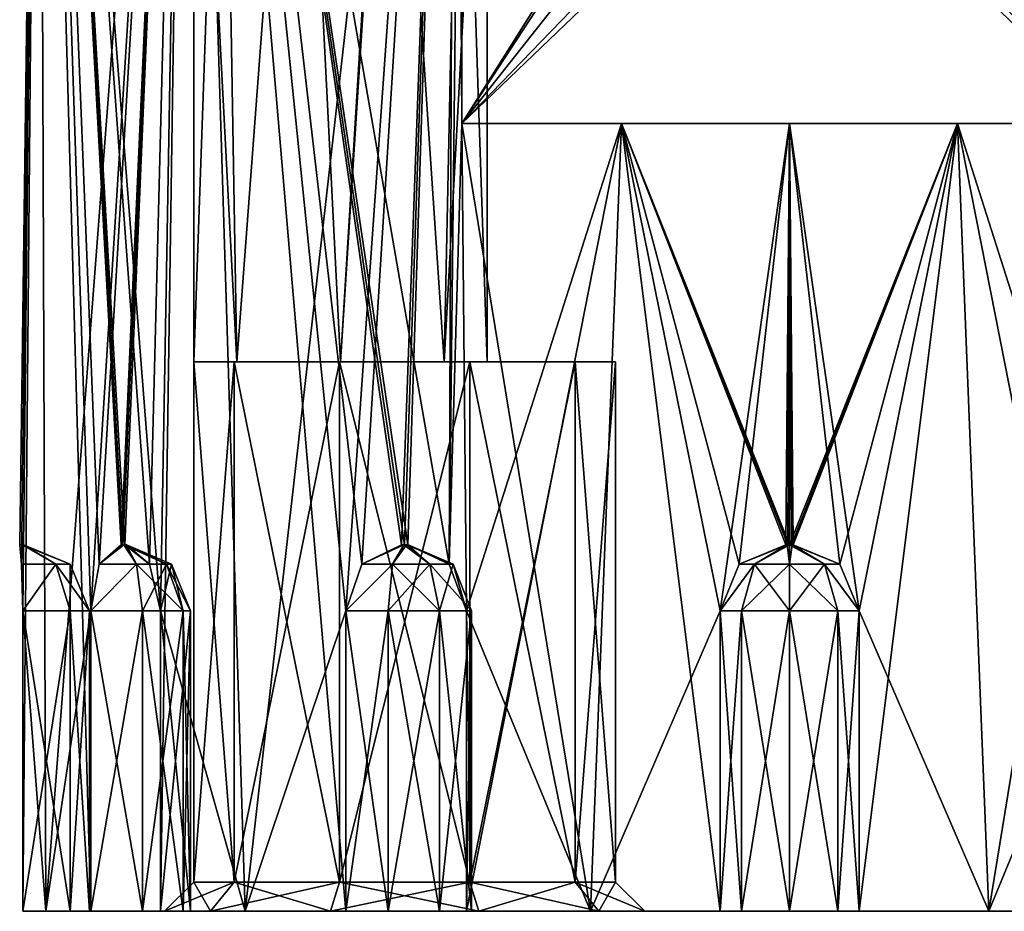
# Model space of a CAD drawing. Header units: millimetres. Extents: x -35 to 35, y -10 to 62.5.
# Tile 1 of 5: x -21 to 5.9, y -10 to 14.3. Entities that reach past the tile are written whole.
import ezdxf

# ---------------------------------------------------------------- set-up
doc = ezdxf.new("R2010")
doc.units = ezdxf.units.MM
doc.header["$LTSCALE"] = 65.185185
for name, color, linetype in [('1', 7, 'CONTINUOUS'), ('12', 7, 'CONTINUOUS'), ('13', 7, 'CONTINUOUS'), ('14', 7, 'CONTINUOUS'), ('15', 7, 'CONTINUOUS'), ('16', 7, 'CONTINUOUS'), ('17', 7, 'CONTINUOUS'), ('18', 7, 'CONTINUOUS'), ('2', 7, 'CONTINUOUS'), ('27', 7, 'CONTINUOUS'), ('28', 7, 'CONTINUOUS'), ('29', 7, 'CONTINUOUS'), ('30', 7, 'CONTINUOUS'), ('31', 7, 'CONTINUOUS'), ('32', 7, 'CONTINUOUS'), ('33', 7, 'CONTINUOUS'), ('34', 7, 'CONTINUOUS'), ('35', 7, 'CONTINUOUS'), ('36', 7, 'CONTINUOUS'), ('37', 7, 'CONTINUOUS'), ('38', 7, 'CONTINUOUS'), ('39', 7, 'CONTINUOUS'), ('6', 7, 'CONTINUOUS'), ('7', 7, 'CONTINUOUS'), ('8', 7, 'CONTINUOUS'), ('9', 7, 'CONTINUOUS')]:
    doc.layers.add(name, color=color, linetype=linetype)

msp = doc.modelspace()

# ---------------------------------------------------------------- linework, layer by layer
at = {"layer": '1', "color": 7, "linetype": 'Continuous', "true_color": 0xf5f5f5}
for points in [[(-21, 0, 0), (-21, 0, 0.1), (-20.473, 40.5, -4.673), (-21, 0, 0)], [(-21, 0, -0.1), (-21, 0, 0), (-20.473, 40.5, -4.673), (-21, 0, -0.1)], [(-20.955, -0.527, -1.372), (-21, 0, -0.1), (-20.473, 40.5, -4.673), (-20.955, -0.527, -1.372)], [(-21, 0, 0.1), (-20.955, -0.527, 1.372), (-20.473, 40.5, -4.673), (-21, 0, 0.1)], [(-20.914, -1.8, -1.898), (-20.955, -0.527, -1.372), (-20.473, 40.5, -4.673), (-20.914, -1.8, -1.898)], [(-20.955, -0.527, 1.372), (-20.914, -1.8, 1.898), (-20.473, 40.5, -4.673), (-20.955, -0.527, 1.372)], [(-20.914, -10, -1.898), (-20.914, -1.8, -1.898), (-20.473, 40.5, -4.673), (-20.914, -10, -1.898)], [(-20.473, 40.5, -4.673), (-20.914, -1.8, 1.898), (-20.473, 40.5, 4.673), (-20.473, 40.5, -4.673)], [(-20.473, 40.5, 4.673), (-20.914, -1.8, 1.898), (-20.284, -10, 5.435), (-20.473, 40.5, 4.673)], [(-20.284, -10, -5.435), (-20.914, -10, -1.898), (-20.473, 40.5, -4.673), (-20.284, -10, -5.435)], [(-19.061, -1.8, 8.813), (-20.473, 40.5, 4.673), (-19.061, -10, 8.813), (-19.061, -1.8, 8.813)], [(-19.061, -10, 8.813), (-20.473, 40.5, 4.673), (-20.284, -10, 5.435), (-19.061, -10, 8.813)], [(-17.462, -0.527, 11.666), (-20.473, 40.5, 4.673), (-18.136, 0, 10.586), (-17.462, -0.527, 11.666)], [(-18.136, 0, 10.586), (-20.473, 40.5, 4.673), (-18.187, 0, 10.5), (-18.136, 0, 10.586)], [(-16.418, 40.5, 13.093), (-20.473, 40.5, 4.673), (-17.163, -1.8, 12.101), (-16.418, 40.5, 13.093)], [(-18.187, 0, 10.5), (-20.473, 40.5, 4.673), (-18.236, 0, 10.413), (-18.187, 0, 10.5)], [(-17.163, -1.8, 12.101), (-20.473, 40.5, 4.673), (-17.462, -0.527, 11.666), (-17.163, -1.8, 12.101)], [(-18.236, 0, 10.413), (-20.473, 40.5, 4.673), (-18.834, -0.527, 9.289), (-18.236, 0, 10.413)], [(-18.834, -0.527, 9.289), (-20.473, 40.5, 4.673), (-19.061, -1.8, 8.813), (-18.834, -0.527, 9.289)], [(-16.418, 40.5, -13.093), (-20.284, -10, -5.435), (-20.473, 40.5, -4.673), (-16.418, 40.5, -13.093)], [(-19.061, -1.8, -8.813), (-20.284, -10, -5.435), (-16.418, 40.5, -13.093), (-19.061, -1.8, -8.813)], [(-18.834, -0.527, -9.289), (-19.061, -1.8, -8.813), (-16.418, 40.5, -13.093), (-18.834, -0.527, -9.289)], [(-18.236, 0, -10.413), (-18.834, -0.527, -9.289), (-16.418, 40.5, -13.093), (-18.236, 0, -10.413)], [(-18.187, 0, -10.5), (-18.236, 0, -10.413), (-16.418, 40.5, -13.093), (-18.187, 0, -10.5)], [(-18.136, 0, -10.586), (-18.187, 0, -10.5), (-16.418, 40.5, -13.093), (-18.136, 0, -10.586)], [(-17.462, -0.527, -11.666), (-18.136, 0, -10.586), (-16.418, 40.5, -13.093), (-17.462, -0.527, -11.666)], [(-17.163, -1.8, -12.101), (-17.462, -0.527, -11.666), (-16.418, 40.5, -13.093), (-17.163, -1.8, -12.101)], [(-14.849, -10, -14.849), (-17.163, -10, -12.101), (-16.418, 40.5, -13.093), (-14.849, -10, -14.849)], [(-17.163, -10, -12.101), (-17.163, -1.8, -12.101), (-16.418, 40.5, -13.093), (-17.163, -10, -12.101)], [(-14.849, -10, 14.849), (-16.418, 40.5, 13.093), (-17.163, -1.8, 12.101), (-14.849, -10, 14.849)], [(-9.112, 40.5, -18.92), (-14.849, -10, -14.849), (-16.418, 40.5, -13.093), (-9.112, 40.5, -18.92)], [(-9.112, 40.5, 18.92), (-16.418, 40.5, 13.093), (-9.289, -0.527, 18.834), (-9.112, 40.5, 18.92)], [(-11.666, -0.527, 17.462), (-16.418, 40.5, 13.093), (-12.101, -1.8, 17.163), (-11.666, -0.527, 17.462)], [(-12.101, -1.8, 17.163), (-16.418, 40.5, 13.093), (-12.101, -10, 17.163), (-12.101, -1.8, 17.163)], [(-12.101, -10, 17.163), (-16.418, 40.5, 13.093), (-14.849, -10, 14.849), (-12.101, -10, 17.163)], [(-9.289, -0.527, 18.834), (-16.418, 40.5, 13.093), (-10.413, 0, 18.236), (-9.289, -0.527, 18.834)], [(-10.413, 0, 18.236), (-16.418, 40.5, 13.093), (-10.5, 0, 18.187), (-10.413, 0, 18.236)], [(-10.5, 0, 18.187), (-16.418, 40.5, 13.093), (-10.586, 0, 18.136), (-10.5, 0, 18.187)], [(-10.586, 0, 18.136), (-16.418, 40.5, 13.093), (-11.666, -0.527, 17.462), (-10.586, 0, 18.136)], [(-12.101, -1.8, -17.163), (-14.849, -10, -14.849), (-9.112, 40.5, -18.92), (-12.101, -1.8, -17.163)], [(-11.666, -0.527, -17.462), (-12.101, -1.8, -17.163), (-9.112, 40.5, -18.92), (-11.666, -0.527, -17.462)], [(-10.586, 0, -18.136), (-11.666, -0.527, -17.462), (-9.112, 40.5, -18.92), (-10.586, 0, -18.136)], [(-10.5, 0, -18.187), (-10.586, 0, -18.136), (-9.112, 40.5, -18.92), (-10.5, 0, -18.187)], [(-10.413, 0, -18.236), (-10.5, 0, -18.187), (-9.112, 40.5, -18.92), (-10.413, 0, -18.236)], [(-9.289, -0.527, -18.834), (-10.413, 0, -18.236), (-9.112, 40.5, -18.92), (-9.289, -0.527, -18.834)], [(-8.944, 11.5, 19), (-9.112, 40.5, 18.92), (-9.289, -0.527, 18.834), (-8.944, 11.5, 19)], [(-8.944, 30.5, -19), (-9.289, -0.527, -18.834), (-9.112, 40.5, -18.92), (-8.944, 30.5, -19)], [(-8.944, 30.5, 19), (-9.112, 40.5, 18.92), (-8.944, 11.5, 19), (-8.944, 30.5, 19)], [(-8.944, 11.5, -19), (-9.289, -0.527, -18.834), (-8.944, 30.5, -19), (-8.944, 11.5, -19)], [(-8.813, -1.8, -19.061), (-9.289, -0.527, -18.834), (-8.944, 11.5, -19), (-8.813, -1.8, -19.061)], [(-8.813, -1.8, 19.061), (-8.944, 11.5, 19), (-9.289, -0.527, 18.834), (-8.813, -1.8, 19.061)], [(-4.583, 11.5, -20.494), (-8.813, -1.8, -19.061), (-8.944, 11.5, -19), (-4.583, 11.5, -20.494)], [(-5.435, -10, 20.284), (-8.944, 11.5, 19), (-8.813, -1.8, 19.061), (-5.435, -10, 20.284)], [(-4.583, 11.5, 20.494), (-8.944, 11.5, 19), (-5.435, -10, 20.284), (-4.583, 11.5, 20.494)], [(-5.435, -10, -20.284), (-8.813, -10, -19.061), (-4.583, 11.5, -20.494), (-5.435, -10, -20.284)], [(-8.813, -10, -19.061), (-8.813, -1.8, -19.061), (-4.583, 11.5, -20.494), (-8.813, -10, -19.061)], [(-1.898, -1.8, -20.914), (-5.435, -10, -20.284), (-4.583, 11.5, -20.494), (-1.898, -1.8, -20.914)], [(-1.898, -10, 20.914), (-4.583, 11.5, 20.494), (-5.435, -10, 20.284), (-1.898, -10, 20.914)], [(0, 11.5, -21), (-1.898, -1.8, -20.914), (-4.583, 11.5, -20.494), (0, 11.5, -21)], [(0, 11.5, 21), (-4.583, 11.5, 20.494), (0, 0, 21), (0, 11.5, 21)], [(-1.898, -1.8, 20.914), (-4.583, 11.5, 20.494), (-1.898, -10, 20.914), (-1.898, -1.8, 20.914)], [(-1.372, -0.527, 20.955), (-4.583, 11.5, 20.494), (-1.898, -1.8, 20.914), (-1.372, -0.527, 20.955)], [(-0.1, 0, 21), (-4.583, 11.5, 20.494), (-1.372, -0.527, 20.955), (-0.1, 0, 21)], [(-0.05, 0, 21), (-4.583, 11.5, 20.494), (-0.1, 0, 21), (-0.05, 0, 21)], [(0, 0, 21), (-4.583, 11.5, 20.494), (-0.05, 0, 21), (0, 0, 21)], [(-1.372, -0.527, -20.955), (-1.898, -1.8, -20.914), (0, 11.5, -21), (-1.372, -0.527, -20.955)], [(-0.1, 0, -21), (-1.372, -0.527, -20.955), (0, 11.5, -21), (-0.1, 0, -21)], [(-0.05, 0, -21), (-0.1, 0, -21), (0, 11.5, -21), (-0.05, 0, -21)], [(0, 0, -21), (-0.05, 0, -21), (0, 11.5, -21), (0, 0, -21)], [(-20.914, -1.8, 1.898), (-20.914, -10, 1.898), (-20.284, -10, 5.435), (-20.914, -1.8, 1.898)], [(-19.061, -10, -8.813), (-20.284, -10, -5.435), (-19.061, -1.8, -8.813), (-19.061, -10, -8.813)], [(-17.163, -10, 12.101), (-14.849, -10, 14.849), (-17.163, -1.8, 12.101), (-17.163, -10, 12.101)], [(-12.101, -10, -17.163), (-14.849, -10, -14.849), (-12.101, -1.8, -17.163), (-12.101, -10, -17.163)], [(-8.813, -10, 19.061), (-5.435, -10, 20.284), (-8.813, -1.8, 19.061), (-8.813, -10, 19.061)], [(-1.898, -10, -20.914), (-5.435, -10, -20.284), (-1.898, -1.8, -20.914), (-1.898, -10, -20.914)]]:
    msp.add_3dface(points, dxfattribs=at)
at = {"layer": '12', "color": 7, "linetype": 'Continuous', "true_color": 0xf5f5f5}
for points in [[(-1.898, -10, -20.914), (-1.898, -1.8, -20.914), (-1.313, -1.8, -19.626), (-1.898, -10, -20.914)], [(-1.313, -10, -19.626), (-1.898, -10, -20.914), (-1.313, -1.8, -19.626), (-1.313, -10, -19.626)], [(0, -1.8, -19.1), (-1.313, -10, -19.626), (-1.313, -1.8, -19.626), (0, -1.8, -19.1)], [(0, -10, -19.1), (-1.313, -10, -19.626), (0, -1.8, -19.1), (0, -10, -19.1)], [(1.313, -1.8, -19.626), (0, -10, -19.1), (0, -1.8, -19.1), (1.313, -1.8, -19.626)], [(1.313, -10, -19.626), (0, -10, -19.1), (1.313, -1.8, -19.626), (1.313, -10, -19.626)], [(1.898, -1.8, -20.914), (1.313, -10, -19.626), (1.313, -1.8, -19.626), (1.898, -1.8, -20.914)], [(1.898, -1.8, -20.914), (1.898, -10, -20.914), (1.313, -10, -19.626), (1.898, -1.8, -20.914)]]:
    msp.add_3dface(points, dxfattribs=at)
at = {"layer": '13', "color": 7, "linetype": 'Continuous', "true_color": 0xf5f5f5}
for points in [[(-12.101, -10, -17.163), (-12.101, -1.8, -17.163), (-10.95, -1.8, -16.341), (-12.101, -10, -17.163)], [(-10.95, -10, -16.341), (-12.101, -10, -17.163), (-10.95, -1.8, -16.341), (-10.95, -10, -16.341)], [(-9.55, -1.8, -16.541), (-10.95, -10, -16.341), (-10.95, -1.8, -16.341), (-9.55, -1.8, -16.541)], [(-9.55, -10, -16.541), (-10.95, -10, -16.341), (-9.55, -1.8, -16.541), (-9.55, -10, -16.541)], [(-8.676, -1.8, -17.653), (-9.55, -10, -16.541), (-9.55, -1.8, -16.541), (-8.676, -1.8, -17.653)], [(-8.676, -10, -17.653), (-9.55, -10, -16.541), (-8.676, -1.8, -17.653), (-8.676, -10, -17.653)], [(-8.813, -1.8, -19.061), (-8.813, -10, -19.061), (-8.676, -10, -17.653), (-8.813, -1.8, -19.061)], [(-8.813, -1.8, -19.061), (-8.676, -10, -17.653), (-8.676, -1.8, -17.653), (-8.813, -1.8, -19.061)]]:
    msp.add_3dface(points, dxfattribs=at)
at = {"layer": '14', "color": 7, "linetype": 'Continuous', "true_color": 0xf5f5f5}
for points in [[(-19.061, -10, -8.813), (-19.061, -1.8, -8.813), (-17.653, -1.8, -8.676), (-19.061, -10, -8.813)], [(-17.653, -10, -8.676), (-19.061, -10, -8.813), (-17.653, -1.8, -8.676), (-17.653, -10, -8.676)], [(-16.541, -1.8, -9.55), (-17.653, -10, -8.676), (-17.653, -1.8, -8.676), (-16.541, -1.8, -9.55)], [(-16.541, -10, -9.55), (-17.653, -10, -8.676), (-16.541, -1.8, -9.55), (-16.541, -10, -9.55)], [(-17.163, -1.8, -12.101), (-17.163, -10, -12.101), (-16.341, -10, -10.95), (-17.163, -1.8, -12.101)], [(-17.163, -1.8, -12.101), (-16.341, -10, -10.95), (-16.341, -1.8, -10.95), (-17.163, -1.8, -12.101)], [(-16.341, -1.8, -10.95), (-16.541, -10, -9.55), (-16.541, -1.8, -9.55), (-16.341, -1.8, -10.95)], [(-16.341, -10, -10.95), (-16.541, -10, -9.55), (-16.341, -1.8, -10.95), (-16.341, -10, -10.95)]]:
    msp.add_3dface(points, dxfattribs=at)
at = {"layer": '15', "color": 7, "linetype": 'Continuous', "true_color": 0xf5f5f5}
for points in [[(-19.626, -10, 1.313), (-20.914, -10, 1.898), (-19.626, -1.8, 1.313), (-19.626, -10, 1.313)], [(-20.914, -1.8, -1.898), (-20.914, -10, -1.898), (-19.626, -10, -1.313), (-20.914, -1.8, -1.898)], [(-20.914, -1.8, -1.898), (-19.626, -10, -1.313), (-19.626, -1.8, -1.313), (-20.914, -1.8, -1.898)], [(-20.914, -10, 1.898), (-20.914, -1.8, 1.898), (-19.626, -1.8, 1.313), (-20.914, -10, 1.898)], [(-19.626, -1.8, -1.313), (-19.1, -10), (-19.1, -1.8, 0), (-19.626, -1.8, -1.313)], [(-19.1, -10), (-19.626, -10, 1.313), (-19.1, -1.8, 0), (-19.1, -10)], [(-19.1, -1.8, 0), (-19.626, -10, 1.313), (-19.626, -1.8, 1.313), (-19.1, -1.8, 0)], [(-19.626, -10, -1.313), (-19.1, -10), (-19.626, -1.8, -1.313), (-19.626, -10, -1.313)]]:
    msp.add_3dface(points, dxfattribs=at)
at = {"layer": '16', "color": 7, "linetype": 'Continuous', "true_color": 0xf5f5f5}
for points in [[(-19.061, -1.8, 8.813), (-19.061, -10, 8.813), (-17.653, -10, 8.676), (-19.061, -1.8, 8.813)], [(-19.061, -1.8, 8.813), (-17.653, -10, 8.676), (-17.653, -1.8, 8.676), (-19.061, -1.8, 8.813)], [(-17.653, -10, 8.676), (-16.541, -10, 9.55), (-17.653, -1.8, 8.676), (-17.653, -10, 8.676)], [(-17.653, -1.8, 8.676), (-16.541, -10, 9.55), (-16.541, -1.8, 9.55), (-17.653, -1.8, 8.676)], [(-17.163, -10, 12.101), (-17.163, -1.8, 12.101), (-16.341, -1.8, 10.95), (-17.163, -10, 12.101)], [(-16.341, -10, 10.95), (-17.163, -10, 12.101), (-16.341, -1.8, 10.95), (-16.341, -10, 10.95)], [(-16.541, -1.8, 9.55), (-16.341, -10, 10.95), (-16.341, -1.8, 10.95), (-16.541, -1.8, 9.55)], [(-16.541, -10, 9.55), (-16.341, -10, 10.95), (-16.541, -1.8, 9.55), (-16.541, -10, 9.55)]]:
    msp.add_3dface(points, dxfattribs=at)
at = {"layer": '17', "color": 7, "linetype": 'Continuous', "true_color": 0xf5f5f5}
for points in [[(-12.101, -1.8, 17.163), (-10.95, -10, 16.341), (-10.95, -1.8, 16.341), (-12.101, -1.8, 17.163)], [(-12.101, -1.8, 17.163), (-12.101, -10, 17.163), (-10.95, -10, 16.341), (-12.101, -1.8, 17.163)], [(-10.95, -1.8, 16.341), (-9.55, -10, 16.541), (-9.55, -1.8, 16.541), (-10.95, -1.8, 16.341)], [(-10.95, -10, 16.341), (-9.55, -10, 16.541), (-10.95, -1.8, 16.341), (-10.95, -10, 16.341)], [(-9.55, -10, 16.541), (-8.676, -10, 17.653), (-9.55, -1.8, 16.541), (-9.55, -10, 16.541)], [(-9.55, -1.8, 16.541), (-8.676, -10, 17.653), (-8.676, -1.8, 17.653), (-9.55, -1.8, 16.541)], [(-8.813, -10, 19.061), (-8.813, -1.8, 19.061), (-8.676, -1.8, 17.653), (-8.813, -10, 19.061)], [(-8.676, -10, 17.653), (-8.813, -10, 19.061), (-8.676, -1.8, 17.653), (-8.676, -10, 17.653)]]:
    msp.add_3dface(points, dxfattribs=at)
at = {"layer": '18', "color": 7, "linetype": 'Continuous', "true_color": 0xf5f5f5}
for points in [[(-1.898, -1.8, 20.914), (-1.898, -10, 20.914), (-1.313, -10, 19.626), (-1.898, -1.8, 20.914)], [(-1.898, -1.8, 20.914), (-1.313, -10, 19.626), (-1.313, -1.8, 19.626), (-1.898, -1.8, 20.914)], [(-1.313, -1.8, 19.626), (0, -10, 19.1), (0, -1.8, 19.1), (-1.313, -1.8, 19.626)], [(-1.313, -10, 19.626), (0, -10, 19.1), (-1.313, -1.8, 19.626), (-1.313, -10, 19.626)], [(0, -1.8, 19.1), (1.313, -10, 19.626), (1.313, -1.8, 19.626), (0, -1.8, 19.1)], [(0, -10, 19.1), (1.313, -10, 19.626), (0, -1.8, 19.1), (0, -10, 19.1)], [(1.898, -10, 20.914), (1.898, -1.8, 20.914), (1.313, -1.8, 19.626), (1.898, -10, 20.914)], [(1.313, -10, 19.626), (1.898, -10, 20.914), (1.313, -1.8, 19.626), (1.313, -10, 19.626)]]:
    msp.add_3dface(points, dxfattribs=at)
at = {"layer": '2', "color": 7, "linetype": 'Continuous', "true_color": 0xf5f5f5}
for points in [[(0, 11.5, 21), (0, 0, 21), (0.05, 0, 21), (0, 11.5, 21)], [(1.898, -1.8, 20.914), (0, 11.5, 21), (1.372, -0.527, 20.955), (1.898, -1.8, 20.914)], [(0, 11.5, 21), (1.898, -1.8, 20.914), (4.583, 11.5, 20.494), (0, 11.5, 21)], [(1.372, -0.527, 20.955), (0, 11.5, 21), (0.1, 0, 21), (1.372, -0.527, 20.955)], [(0.1, 0, 21), (0, 11.5, 21), (0.05, 0, 21), (0.1, 0, 21)], [(0, 0, -21), (4.583, 11.5, -20.494), (0.05, 0, -21), (0, 0, -21)], [(0, 0, -21), (0, 11.5, -21), (4.583, 11.5, -20.494), (0, 0, -21)], [(4.583, 11.5, -20.494), (0.1, 0, -21), (0.05, 0, -21), (4.583, 11.5, -20.494)], [(1.372, -0.527, -20.955), (0.1, 0, -21), (4.583, 11.5, -20.494), (1.372, -0.527, -20.955)], [(1.898, -1.8, -20.914), (1.372, -0.527, -20.955), (4.583, 11.5, -20.494), (1.898, -1.8, -20.914)], [(1.898, -10, -20.914), (1.898, -1.8, -20.914), (4.583, 11.5, -20.494), (1.898, -10, -20.914)], [(5.435, -10, -20.284), (1.898, -10, -20.914), (4.583, 11.5, -20.494), (5.435, -10, -20.284)], [(1.898, -1.8, 20.914), (5.435, -10, 20.284), (4.583, 11.5, 20.494), (1.898, -1.8, 20.914)], [(8.944, 11.5, -19), (5.435, -10, -20.284), (4.583, 11.5, -20.494), (8.944, 11.5, -19)], [(8.813, -10, 19.061), (8.813, -1.8, 19.061), (4.583, 11.5, 20.494), (8.813, -10, 19.061)], [(4.583, 11.5, 20.494), (8.813, -1.8, 19.061), (8.944, 11.5, 19), (4.583, 11.5, 20.494)], [(5.435, -10, 20.284), (8.813, -10, 19.061), (4.583, 11.5, 20.494), (5.435, -10, 20.284)], [(8.813, -1.8, -19.061), (5.435, -10, -20.284), (8.944, 11.5, -19), (8.813, -1.8, -19.061)], [(1.898, -10, 20.914), (5.435, -10, 20.284), (1.898, -1.8, 20.914), (1.898, -10, 20.914)], [(8.813, -10, -19.061), (5.435, -10, -20.284), (8.813, -1.8, -19.061), (8.813, -10, -19.061)]]:
    msp.add_3dface(points, dxfattribs=at)
at = {"layer": '27', "color": 7, "linetype": 'Continuous', "true_color": 0xf5f5f5}
for points in [[(-1.372, -0.527, -20.955), (-0.1, 0, -21), (-0.071, 0, -20.929), (-1.372, -0.527, -20.955)], [(-1.372, -0.527, -20.955), (-0.071, 0, -20.929), (-0.955, -0.527, -20.014), (-1.372, -0.527, -20.955)], [(-0.071, 0, -20.929), (0, 0, -20.9), (-0.955, -0.527, -20.014), (-0.071, 0, -20.929)], [(-0.955, -0.527, -20.014), (0, 0, -20.9), (0, -0.527, -19.627), (-0.955, -0.527, -20.014)], [(0, 0, -20.9), (0.071, 0, -20.929), (0, -0.527, -19.627), (0, 0, -20.9)], [(0, -0.527, -19.627), (0.071, 0, -20.929), (0.955, -0.527, -20.014), (0, -0.527, -19.627)], [(0.071, 0, -20.929), (1.372, -0.527, -20.955), (0.955, -0.527, -20.014), (0.071, 0, -20.929)], [(0.1, 0, -21), (1.372, -0.527, -20.955), (0.071, 0, -20.929), (0.1, 0, -21)], [(-1.313, -1.8, -19.626), (-1.898, -1.8, -20.914), (-0.955, -0.527, -20.014), (-1.313, -1.8, -19.626)], [(-1.898, -1.8, -20.914), (-1.372, -0.527, -20.955), (-0.955, -0.527, -20.014), (-1.898, -1.8, -20.914)], [(-1.313, -1.8, -19.626), (-0.955, -0.527, -20.014), (0, -0.527, -19.627), (-1.313, -1.8, -19.626)], [(0, -1.8, -19.1), (-1.313, -1.8, -19.626), (0, -0.527, -19.627), (0, -1.8, -19.1)], [(0, -1.8, -19.1), (0, -0.527, -19.627), (0.955, -0.527, -20.014), (0, -1.8, -19.1)], [(1.313, -1.8, -19.626), (0, -1.8, -19.1), (0.955, -0.527, -20.014), (1.313, -1.8, -19.626)], [(1.898, -1.8, -20.914), (1.313, -1.8, -19.626), (0.955, -0.527, -20.014), (1.898, -1.8, -20.914)], [(1.372, -0.527, -20.955), (1.898, -1.8, -20.914), (0.955, -0.527, -20.014), (1.372, -0.527, -20.955)]]:
    msp.add_3dface(points, dxfattribs=at)
at = {"layer": '28', "color": 7, "linetype": 'Continuous', "true_color": 0xf5f5f5}
for points in [[(-11.666, -0.527, -17.462), (-10.586, 0, -18.136), (-10.526, 0, -18.09), (-11.666, -0.527, -17.462)], [(-11.666, -0.527, -17.462), (-10.526, 0, -18.09), (-10.834, -0.527, -16.855), (-11.666, -0.527, -17.462)], [(-10.834, -0.527, -16.855), (-10.45, 0, -18.1), (-9.814, -0.527, -16.998), (-10.834, -0.527, -16.855)], [(-10.526, 0, -18.09), (-10.45, 0, -18.1), (-10.834, -0.527, -16.855), (-10.526, 0, -18.09)], [(-10.45, 0, -18.1), (-10.403, 0, -18.161), (-9.814, -0.527, -16.998), (-10.45, 0, -18.1)], [(-10.413, 0, -18.236), (-9.289, -0.527, -18.834), (-10.403, 0, -18.161), (-10.413, 0, -18.236)], [(-9.814, -0.527, -16.998), (-10.403, 0, -18.161), (-9.18, -0.527, -17.81), (-9.814, -0.527, -16.998)], [(-10.403, 0, -18.161), (-9.289, -0.527, -18.834), (-9.18, -0.527, -17.81), (-10.403, 0, -18.161)], [(-10.95, -1.8, -16.341), (-12.101, -1.8, -17.163), (-10.834, -0.527, -16.855), (-10.95, -1.8, -16.341)], [(-12.101, -1.8, -17.163), (-11.666, -0.527, -17.462), (-10.834, -0.527, -16.855), (-12.101, -1.8, -17.163)], [(-10.95, -1.8, -16.341), (-10.834, -0.527, -16.855), (-9.814, -0.527, -16.998), (-10.95, -1.8, -16.341)], [(-9.55, -1.8, -16.541), (-10.95, -1.8, -16.341), (-9.814, -0.527, -16.998), (-9.55, -1.8, -16.541)], [(-9.55, -1.8, -16.541), (-9.814, -0.527, -16.998), (-9.18, -0.527, -17.81), (-9.55, -1.8, -16.541)], [(-8.676, -1.8, -17.653), (-9.55, -1.8, -16.541), (-9.18, -0.527, -17.81), (-8.676, -1.8, -17.653)], [(-9.289, -0.527, -18.834), (-8.813, -1.8, -19.061), (-9.18, -0.527, -17.81), (-9.289, -0.527, -18.834)], [(-8.813, -1.8, -19.061), (-8.676, -1.8, -17.653), (-9.18, -0.527, -17.81), (-8.813, -1.8, -19.061)]]:
    msp.add_3dface(points, dxfattribs=at)
at = {"layer": '29', "color": 7, "linetype": 'Continuous', "true_color": 0xf5f5f5}
for points in [[(-18.834, -0.527, -9.289), (-18.236, 0, -10.413), (-18.161, 0, -10.403), (-18.834, -0.527, -9.289)], [(-18.834, -0.527, -9.289), (-18.161, 0, -10.403), (-17.81, -0.527, -9.18), (-18.834, -0.527, -9.289)], [(-18.161, 0, -10.403), (-18.1, 0, -10.45), (-17.81, -0.527, -9.18), (-18.161, 0, -10.403)], [(-18.136, 0, -10.586), (-17.462, -0.527, -11.666), (-18.09, 0, -10.526), (-18.136, 0, -10.586)], [(-17.81, -0.527, -9.18), (-18.1, 0, -10.45), (-16.998, -0.527, -9.814), (-17.81, -0.527, -9.18)], [(-18.1, 0, -10.45), (-18.09, 0, -10.526), (-16.998, -0.527, -9.814), (-18.1, 0, -10.45)], [(-16.998, -0.527, -9.814), (-18.09, 0, -10.526), (-16.855, -0.527, -10.834), (-16.998, -0.527, -9.814)], [(-18.09, 0, -10.526), (-17.462, -0.527, -11.666), (-16.855, -0.527, -10.834), (-18.09, 0, -10.526)], [(-19.061, -1.8, -8.813), (-18.834, -0.527, -9.289), (-17.81, -0.527, -9.18), (-19.061, -1.8, -8.813)], [(-17.653, -1.8, -8.676), (-19.061, -1.8, -8.813), (-17.81, -0.527, -9.18), (-17.653, -1.8, -8.676)], [(-17.653, -1.8, -8.676), (-17.81, -0.527, -9.18), (-16.998, -0.527, -9.814), (-17.653, -1.8, -8.676)], [(-16.541, -1.8, -9.55), (-17.653, -1.8, -8.676), (-16.998, -0.527, -9.814), (-16.541, -1.8, -9.55)], [(-17.462, -0.527, -11.666), (-17.163, -1.8, -12.101), (-16.855, -0.527, -10.834), (-17.462, -0.527, -11.666)], [(-17.163, -1.8, -12.101), (-16.341, -1.8, -10.95), (-16.855, -0.527, -10.834), (-17.163, -1.8, -12.101)], [(-16.541, -1.8, -9.55), (-16.998, -0.527, -9.814), (-16.855, -0.527, -10.834), (-16.541, -1.8, -9.55)], [(-16.341, -1.8, -10.95), (-16.541, -1.8, -9.55), (-16.855, -0.527, -10.834), (-16.341, -1.8, -10.95)]]:
    msp.add_3dface(points, dxfattribs=at)
at = {"layer": '30', "color": 7, "linetype": 'Continuous', "true_color": 0xf5f5f5}
for points in [[(-0.071, 0, 20.929), (-1.372, -0.527, 20.955), (-0.955, -0.527, 20.014), (-0.071, 0, 20.929)], [(-0.1, 0, 21), (-1.372, -0.527, 20.955), (-0.071, 0, 20.929), (-0.1, 0, 21)], [(0, -0.527, 19.627), (-0.071, 0, 20.929), (-0.955, -0.527, 20.014), (0, -0.527, 19.627)], [(0, 0, 20.9), (-0.071, 0, 20.929), (0, -0.527, 19.627), (0, 0, 20.9)], [(0.071, 0, 20.929), (0, 0, 20.9), (0.955, -0.527, 20.014), (0.071, 0, 20.929)], [(0.955, -0.527, 20.014), (0, 0, 20.9), (0, -0.527, 19.627), (0.955, -0.527, 20.014)], [(1.372, -0.527, 20.955), (0.071, 0, 20.929), (0.955, -0.527, 20.014), (1.372, -0.527, 20.955)], [(1.372, -0.527, 20.955), (0.1, 0, 21), (0.071, 0, 20.929), (1.372, -0.527, 20.955)], [(-1.898, -1.8, 20.914), (-1.313, -1.8, 19.626), (-0.955, -0.527, 20.014), (-1.898, -1.8, 20.914)], [(-1.372, -0.527, 20.955), (-1.898, -1.8, 20.914), (-0.955, -0.527, 20.014), (-1.372, -0.527, 20.955)], [(-1.313, -1.8, 19.626), (0, -1.8, 19.1), (-0.955, -0.527, 20.014), (-1.313, -1.8, 19.626)], [(0, -1.8, 19.1), (0, -0.527, 19.627), (-0.955, -0.527, 20.014), (0, -1.8, 19.1)], [(1.313, -1.8, 19.626), (0.955, -0.527, 20.014), (0, -0.527, 19.627), (1.313, -1.8, 19.626)], [(0, -1.8, 19.1), (1.313, -1.8, 19.626), (0, -0.527, 19.627), (0, -1.8, 19.1)], [(1.313, -1.8, 19.626), (1.898, -1.8, 20.914), (0.955, -0.527, 20.014), (1.313, -1.8, 19.626)], [(1.898, -1.8, 20.914), (1.372, -0.527, 20.955), (0.955, -0.527, 20.014), (1.898, -1.8, 20.914)]]:
    msp.add_3dface(points, dxfattribs=at)
at = {"layer": '31', "color": 7, "linetype": 'Continuous', "true_color": 0xf5f5f5}
for points in [[(-10.526, 0, 18.09), (-11.666, -0.527, 17.462), (-10.834, -0.527, 16.855), (-10.526, 0, 18.09)], [(-10.586, 0, 18.136), (-11.666, -0.527, 17.462), (-10.526, 0, 18.09), (-10.586, 0, 18.136)], [(-9.814, -0.527, 16.998), (-10.526, 0, 18.09), (-10.834, -0.527, 16.855), (-9.814, -0.527, 16.998)], [(-10.45, 0, 18.1), (-10.526, 0, 18.09), (-9.814, -0.527, 16.998), (-10.45, 0, 18.1)], [(-10.403, 0, 18.161), (-10.45, 0, 18.1), (-9.18, -0.527, 17.81), (-10.403, 0, 18.161)], [(-9.18, -0.527, 17.81), (-10.45, 0, 18.1), (-9.814, -0.527, 16.998), (-9.18, -0.527, 17.81)], [(-9.289, -0.527, 18.834), (-10.413, 0, 18.236), (-10.403, 0, 18.161), (-9.289, -0.527, 18.834)], [(-9.289, -0.527, 18.834), (-10.403, 0, 18.161), (-9.18, -0.527, 17.81), (-9.289, -0.527, 18.834)], [(-12.101, -1.8, 17.163), (-10.95, -1.8, 16.341), (-10.834, -0.527, 16.855), (-12.101, -1.8, 17.163)], [(-11.666, -0.527, 17.462), (-12.101, -1.8, 17.163), (-10.834, -0.527, 16.855), (-11.666, -0.527, 17.462)], [(-10.95, -1.8, 16.341), (-9.55, -1.8, 16.541), (-10.834, -0.527, 16.855), (-10.95, -1.8, 16.341)], [(-9.55, -1.8, 16.541), (-9.814, -0.527, 16.998), (-10.834, -0.527, 16.855), (-9.55, -1.8, 16.541)], [(-9.55, -1.8, 16.541), (-8.676, -1.8, 17.653), (-9.814, -0.527, 16.998), (-9.55, -1.8, 16.541)], [(-8.676, -1.8, 17.653), (-9.18, -0.527, 17.81), (-9.814, -0.527, 16.998), (-8.676, -1.8, 17.653)], [(-8.813, -1.8, 19.061), (-9.289, -0.527, 18.834), (-9.18, -0.527, 17.81), (-8.813, -1.8, 19.061)], [(-8.676, -1.8, 17.653), (-8.813, -1.8, 19.061), (-9.18, -0.527, 17.81), (-8.676, -1.8, 17.653)]]:
    msp.add_3dface(points, dxfattribs=at)
at = {"layer": '32', "color": 7, "linetype": 'Continuous', "true_color": 0xf5f5f5}
for points in [[(-18.236, 0, 10.413), (-18.834, -0.527, 9.289), (-18.161, 0, 10.403), (-18.236, 0, 10.413)], [(-18.161, 0, 10.403), (-18.834, -0.527, 9.289), (-17.81, -0.527, 9.18), (-18.161, 0, 10.403)], [(-18.1, 0, 10.45), (-18.161, 0, 10.403), (-16.998, -0.527, 9.814), (-18.1, 0, 10.45)], [(-16.998, -0.527, 9.814), (-18.161, 0, 10.403), (-17.81, -0.527, 9.18), (-16.998, -0.527, 9.814)], [(-17.462, -0.527, 11.666), (-18.136, 0, 10.586), (-18.09, 0, 10.526), (-17.462, -0.527, 11.666)], [(-16.855, -0.527, 10.834), (-18.1, 0, 10.45), (-16.998, -0.527, 9.814), (-16.855, -0.527, 10.834)], [(-18.09, 0, 10.526), (-18.1, 0, 10.45), (-16.855, -0.527, 10.834), (-18.09, 0, 10.526)], [(-17.462, -0.527, 11.666), (-18.09, 0, 10.526), (-16.855, -0.527, 10.834), (-17.462, -0.527, 11.666)], [(-18.834, -0.527, 9.289), (-19.061, -1.8, 8.813), (-17.81, -0.527, 9.18), (-18.834, -0.527, 9.289)], [(-19.061, -1.8, 8.813), (-17.653, -1.8, 8.676), (-17.81, -0.527, 9.18), (-19.061, -1.8, 8.813)], [(-16.541, -1.8, 9.55), (-16.998, -0.527, 9.814), (-17.81, -0.527, 9.18), (-16.541, -1.8, 9.55)], [(-17.653, -1.8, 8.676), (-16.541, -1.8, 9.55), (-17.81, -0.527, 9.18), (-17.653, -1.8, 8.676)], [(-17.163, -1.8, 12.101), (-17.462, -0.527, 11.666), (-16.855, -0.527, 10.834), (-17.163, -1.8, 12.101)], [(-16.341, -1.8, 10.95), (-17.163, -1.8, 12.101), (-16.855, -0.527, 10.834), (-16.341, -1.8, 10.95)], [(-16.341, -1.8, 10.95), (-16.855, -0.527, 10.834), (-16.998, -0.527, 9.814), (-16.341, -1.8, 10.95)], [(-16.541, -1.8, 9.55), (-16.341, -1.8, 10.95), (-16.998, -0.527, 9.814), (-16.541, -1.8, 9.55)]]:
    msp.add_3dface(points, dxfattribs=at)
at = {"layer": '33', "color": 7, "linetype": 'Continuous', "true_color": 0xf5f5f5}
for points in [[(-21, 0, -0.1), (-20.955, -0.527, -1.372), (-20.929, 0, -0.071), (-21, 0, -0.1)], [(-20.955, -0.527, 1.372), (-21, 0, 0.1), (-20.929, 0, 0.071), (-20.955, -0.527, 1.372)], [(-20.955, -0.527, 1.372), (-20.929, 0, 0.071), (-20.014, -0.527, 0.955), (-20.955, -0.527, 1.372)], [(-20.929, 0, -0.071), (-20.955, -0.527, -1.372), (-20.014, -0.527, -0.955), (-20.929, 0, -0.071)], [(-20.9, 0, 0), (-20.929, 0, -0.071), (-19.627, -0.527), (-20.9, 0, 0)], [(-19.627, -0.527), (-20.929, 0, -0.071), (-20.014, -0.527, -0.955), (-19.627, -0.527)], [(-20.929, 0, 0.071), (-20.9, 0, 0), (-20.014, -0.527, 0.955), (-20.929, 0, 0.071)], [(-20.014, -0.527, 0.955), (-20.9, 0, 0), (-19.627, -0.527), (-20.014, -0.527, 0.955)], [(-20.955, -0.527, -1.372), (-20.914, -1.8, -1.898), (-20.014, -0.527, -0.955), (-20.955, -0.527, -1.372)], [(-20.914, -1.8, 1.898), (-20.955, -0.527, 1.372), (-20.014, -0.527, 0.955), (-20.914, -1.8, 1.898)], [(-20.914, -1.8, -1.898), (-19.626, -1.8, -1.313), (-20.014, -0.527, -0.955), (-20.914, -1.8, -1.898)], [(-19.626, -1.8, 1.313), (-20.914, -1.8, 1.898), (-20.014, -0.527, 0.955), (-19.626, -1.8, 1.313)], [(-19.626, -1.8, -1.313), (-19.1, -1.8, 0), (-20.014, -0.527, -0.955), (-19.626, -1.8, -1.313)], [(-19.1, -1.8, 0), (-19.627, -0.527), (-20.014, -0.527, -0.955), (-19.1, -1.8, 0)], [(-19.626, -1.8, 1.313), (-20.014, -0.527, 0.955), (-19.627, -0.527), (-19.626, -1.8, 1.313)], [(-19.1, -1.8, 0), (-19.626, -1.8, 1.313), (-19.627, -0.527), (-19.1, -1.8, 0)]]:
    msp.add_3dface(points, dxfattribs=at)
at = {"layer": '34', "color": 7, "linetype": 'Continuous', "true_color": 0xf5f5f5}
for points in [[(-20.284, -10, 5.435), (-20.914, -10, 1.898), (-15.799, -10, 3.85), (-20.284, -10, 5.435)], [(-20.914, -10, 1.898), (-19.626, -10, 1.313), (-15.799, -10, 3.85), (-20.914, -10, 1.898)], [(-19.626, -10, -1.313), (-20.914, -10, -1.898), (-15.799, -10, -3.85), (-19.626, -10, -1.313)], [(-20.914, -10, -1.898), (-20.284, -10, -5.435), (-15.799, -10, -3.85), (-20.914, -10, -1.898)], [(-15.799, -10, -3.85), (-20.284, -10, -5.435), (-12.524, -10, -6.229), (-15.799, -10, -3.85)], [(-20.284, -10, -5.435), (-19.061, -10, -8.813), (-12.524, -10, -6.229), (-20.284, -10, -5.435)], [(-12.524, -10, 6.229), (-20.284, -10, 5.435), (-15.799, -10, 3.85), (-12.524, -10, 6.229)], [(-17.653, -10, 8.676), (-20.284, -10, 5.435), (-12.524, -10, 6.229), (-17.653, -10, 8.676)], [(-19.061, -10, 8.813), (-20.284, -10, 5.435), (-17.653, -10, 8.676), (-19.061, -10, 8.813)], [(-19.626, -10, 1.313), (-19.1, -10), (-15.799, -10, 3.85), (-19.626, -10, 1.313)], [(-19.1, -10), (-19.626, -10, -1.313), (-17.05, -10), (-19.1, -10)], [(-17.05, -10), (-19.626, -10, -1.313), (-15.799, -10, -3.85), (-17.05, -10)], [(-19.1, -10), (-17.05, -10), (-15.799, -10, 3.85), (-19.1, -10)], [(-12.524, -10, -6.229), (-19.061, -10, -8.813), (-8.476, -10, -6.229), (-12.524, -10, -6.229)], [(-19.061, -10, -8.813), (-17.653, -10, -8.676), (-8.476, -10, -6.229), (-19.061, -10, -8.813)], [(17.653, -10, 8.676), (-17.653, -10, 8.676), (-12.524, -10, 6.229), (17.653, -10, 8.676)], [(-17.653, -10, 8.676), (17.653, -10, 8.676), (16.541, -10, 9.55), (-17.653, -10, 8.676)], [(-16.541, -10, 9.55), (-17.653, -10, 8.676), (16.541, -10, 9.55), (-16.541, -10, 9.55)], [(-17.653, -10, -8.676), (20.284, -10, -5.435), (-8.476, -10, -6.229), (-17.653, -10, -8.676)], [(17.653, -10, -8.676), (20.284, -10, -5.435), (-17.653, -10, -8.676), (17.653, -10, -8.676)], [(17.653, -10, -8.676), (-17.653, -10, -8.676), (-16.541, -10, -9.55), (17.653, -10, -8.676)], [(-17.163, -10, -12.101), (17.163, -10, -12.101), (16.341, -10, -10.95), (-17.163, -10, -12.101)], [(-17.163, -10, -12.101), (-14.849, -10, -14.849), (17.163, -10, -12.101), (-17.163, -10, -12.101)], [(-17.163, -10, -12.101), (16.341, -10, -10.95), (-16.341, -10, -10.95), (-17.163, -10, -12.101)], [(-14.849, -10, 14.849), (-17.163, -10, 12.101), (14.849, -10, 14.849), (-14.849, -10, 14.849)], [(-17.163, -10, 12.101), (17.163, -10, 12.101), (14.849, -10, 14.849), (-17.163, -10, 12.101)], [(17.163, -10, 12.101), (-17.163, -10, 12.101), (-16.341, -10, 10.95), (17.163, -10, 12.101)], [(-16.541, -10, 9.55), (16.541, -10, 9.55), (16.341, -10, 10.95), (-16.541, -10, 9.55)], [(-16.341, -10, 10.95), (-16.541, -10, 9.55), (16.341, -10, 10.95), (-16.341, -10, 10.95)], [(16.541, -10, -9.55), (17.653, -10, -8.676), (-16.541, -10, -9.55), (16.541, -10, -9.55)], [(16.541, -10, -9.55), (-16.541, -10, -9.55), (-16.341, -10, -10.95), (16.541, -10, -9.55)], [(17.163, -10, 12.101), (-16.341, -10, 10.95), (16.341, -10, 10.95), (17.163, -10, 12.101)], [(16.341, -10, -10.95), (16.541, -10, -9.55), (-16.341, -10, -10.95), (16.341, -10, -10.95)], [(-14.849, -10, -14.849), (14.849, -10, -14.849), (17.163, -10, -12.101), (-14.849, -10, -14.849)], [(-14.849, -10, -14.849), (-12.101, -10, -17.163), (-10.95, -10, -16.341), (-14.849, -10, -14.849)], [(-10.95, -10, 16.341), (-14.849, -10, 14.849), (10.95, -10, 16.341), (-10.95, -10, 16.341)], [(-14.849, -10, 14.849), (14.849, -10, 14.849), (10.95, -10, 16.341), (-14.849, -10, 14.849)], [(-12.101, -10, 17.163), (-14.849, -10, 14.849), (-10.95, -10, 16.341), (-12.101, -10, 17.163)], [(14.849, -10, -14.849), (-14.849, -10, -14.849), (-10.95, -10, -16.341), (14.849, -10, -14.849)], [(-8.476, -10, 6.229), (17.653, -10, 8.676), (-12.524, -10, 6.229), (-8.476, -10, 6.229)], [(-9.55, -10, 16.541), (-10.95, -10, 16.341), (9.55, -10, 16.541), (-9.55, -10, 16.541)], [(-10.95, -10, 16.341), (10.95, -10, 16.341), (9.55, -10, 16.541), (-10.95, -10, 16.341)], [(10.95, -10, -16.341), (14.849, -10, -14.849), (-10.95, -10, -16.341), (10.95, -10, -16.341)], [(10.95, -10, -16.341), (-10.95, -10, -16.341), (-9.55, -10, -16.541), (10.95, -10, -16.341)], [(-9.55, -10, 16.541), (9.55, -10, 16.541), (8.676, -10, 17.653), (-9.55, -10, 16.541)], [(-8.676, -10, 17.653), (-9.55, -10, 16.541), (8.676, -10, 17.653), (-8.676, -10, 17.653)], [(9.55, -10, -16.541), (-9.55, -10, -16.541), (-8.676, -10, -17.653), (9.55, -10, -16.541)], [(9.55, -10, -16.541), (10.95, -10, -16.341), (-9.55, -10, -16.541), (9.55, -10, -16.541)], [(-8.813, -10, 19.061), (0, -10, 19.1), (-1.313, -10, 19.626), (-8.813, -10, 19.061)], [(-8.813, -10, -19.061), (8.676, -10, -17.653), (-8.676, -10, -17.653), (-8.813, -10, -19.061)], [(8.813, -10, -19.061), (-8.813, -10, -19.061), (0, -10, -19.1), (8.813, -10, -19.061)], [(-8.813, -10, -19.061), (8.813, -10, -19.061), (8.676, -10, -17.653), (-8.813, -10, -19.061)], [(-8.813, -10, -19.061), (-5.435, -10, -20.284), (0, -10, -19.1), (-8.813, -10, -19.061)], [(-8.813, -10, 19.061), (8.813, -10, 19.061), (0, -10, 19.1), (-8.813, -10, 19.061)], [(8.813, -10, 19.061), (-8.813, -10, 19.061), (-8.676, -10, 17.653), (8.813, -10, 19.061)], [(-5.435, -10, 20.284), (-8.813, -10, 19.061), (-1.313, -10, 19.626), (-5.435, -10, 20.284)], [(8.813, -10, 19.061), (-8.676, -10, 17.653), (8.676, -10, 17.653), (8.813, -10, 19.061)], [(8.676, -10, -17.653), (9.55, -10, -16.541), (-8.676, -10, -17.653), (8.676, -10, -17.653)], [(-8.476, -10, -6.229), (20.284, -10, -5.435), (-5.201, -10, -3.85), (-8.476, -10, -6.229)], [(20.284, -10, 5.435), (17.653, -10, 8.676), (-8.476, -10, 6.229), (20.284, -10, 5.435)], [(-5.201, -10, 3.85), (20.284, -10, 5.435), (-8.476, -10, 6.229), (-5.201, -10, 3.85)], [(-5.435, -10, -20.284), (-1.313, -10, -19.626), (0, -10, -19.1), (-5.435, -10, -20.284)], [(-5.435, -10, -20.284), (-1.898, -10, -20.914), (-1.313, -10, -19.626), (-5.435, -10, -20.284)], [(-1.898, -10, 20.914), (-5.435, -10, 20.284), (-1.313, -10, 19.626), (-1.898, -10, 20.914)], [(-5.201, -10, -3.85), (19.1, -10), (-3.95, -10), (-5.201, -10, -3.85)], [(19.626, -10, -1.313), (19.1, -10), (-5.201, -10, -3.85), (19.626, -10, -1.313)], [(20.284, -10, -5.435), (20.914, -10, -1.898), (-5.201, -10, -3.85), (20.284, -10, -5.435)], [(-3.95, -10), (20.914, -10, 1.898), (-5.201, -10, 3.85), (-3.95, -10)], [(20.914, -10, 1.898), (20.284, -10, 5.435), (-5.201, -10, 3.85), (20.914, -10, 1.898)], [(20.914, -10, -1.898), (19.626, -10, -1.313), (-5.201, -10, -3.85), (20.914, -10, -1.898)], [(19.1, -10), (19.626, -10, 1.313), (-3.95, -10), (19.1, -10)], [(19.626, -10, 1.313), (20.914, -10, 1.898), (-3.95, -10), (19.626, -10, 1.313)], [(8.813, -10, 19.061), (5.435, -10, 20.284), (0, -10, 19.1), (8.813, -10, 19.061)], [(5.435, -10, 20.284), (1.313, -10, 19.626), (0, -10, 19.1), (5.435, -10, 20.284)], [(8.813, -10, -19.061), (0, -10, -19.1), (1.313, -10, -19.626), (8.813, -10, -19.061)], [(5.435, -10, 20.284), (1.898, -10, 20.914), (1.313, -10, 19.626), (5.435, -10, 20.284)], [(5.435, -10, -20.284), (8.813, -10, -19.061), (1.313, -10, -19.626), (5.435, -10, -20.284)], [(1.898, -10, -20.914), (5.435, -10, -20.284), (1.313, -10, -19.626), (1.898, -10, -20.914)]]:
    msp.add_3dface(points, dxfattribs=at)
at = {"layer": '35', "color": 7, "linetype": 'Continuous', "true_color": 0xf5f5f5}
for points in [[(-16.25, -9.2), (-17.05, -10), (-15.799, -10, -3.85), (-16.25, -9.2)], [(-15.152, -9.2, -3.38), (-16.25, -9.2), (-15.799, -10, -3.85), (-15.152, -9.2, -3.38)], [(-15.152, -9.2, -3.38), (-15.799, -10, -3.85), (-12.524, -10, -6.229), (-15.152, -9.2, -3.38)], [(-12.277, -9.2, -5.469), (-15.152, -9.2, -3.38), (-12.524, -10, -6.229), (-12.277, -9.2, -5.469)], [(-12.277, -9.2, -5.469), (-12.524, -10, -6.229), (-8.476, -10, -6.229), (-12.277, -9.2, -5.469)], [(-8.723, -9.2, -5.469), (-12.277, -9.2, -5.469), (-8.476, -10, -6.229), (-8.723, -9.2, -5.469)], [(-5.848, -9.2, -3.38), (-8.723, -9.2, -5.469), (-5.201, -10, -3.85), (-5.848, -9.2, -3.38)], [(-8.723, -9.2, -5.469), (-8.476, -10, -6.229), (-5.201, -10, -3.85), (-8.723, -9.2, -5.469)], [(-4.75, -9.2), (-5.848, -9.2, -3.38), (-3.95, -10), (-4.75, -9.2)], [(-5.848, -9.2, -3.38), (-5.201, -10, -3.85), (-3.95, -10), (-5.848, -9.2, -3.38)]]:
    msp.add_3dface(points, dxfattribs=at)
at = {"layer": '36', "color": 7, "linetype": 'Continuous', "true_color": 0xf5f5f5}
for points in [[(-17.05, -10), (-15.152, -9.2, 3.38), (-15.799, -10, 3.85), (-17.05, -10)], [(-16.25, -9.2), (-15.152, -9.2, 3.38), (-17.05, -10), (-16.25, -9.2)], [(-12.277, -9.2, 5.469), (-12.524, -10, 6.229), (-15.799, -10, 3.85), (-12.277, -9.2, 5.469)], [(-15.152, -9.2, 3.38), (-12.277, -9.2, 5.469), (-15.799, -10, 3.85), (-15.152, -9.2, 3.38)], [(-8.723, -9.2, 5.469), (-8.476, -10, 6.229), (-12.524, -10, 6.229), (-8.723, -9.2, 5.469)], [(-12.277, -9.2, 5.469), (-8.723, -9.2, 5.469), (-12.524, -10, 6.229), (-12.277, -9.2, 5.469)], [(-8.723, -9.2, 5.469), (-5.848, -9.2, 3.38), (-8.476, -10, 6.229), (-8.723, -9.2, 5.469)], [(-5.848, -9.2, 3.38), (-5.201, -10, 3.85), (-8.476, -10, 6.229), (-5.848, -9.2, 3.38)], [(-5.848, -9.2, 3.38), (-4.75, -9.2), (-5.201, -10, 3.85), (-5.848, -9.2, 3.38)], [(-4.75, -9.2), (-3.95, -10), (-5.201, -10, 3.85), (-4.75, -9.2)]]:
    msp.add_3dface(points, dxfattribs=at)
at = {"layer": '37', "color": 7, "linetype": 'Continuous', "true_color": 0xf5f5f5}
for points in [[(-15.152, 5, 3.38), (-16.25, 5), (-15.078, 5, 2.828), (-15.152, 5, 3.38)], [(-16.25, 5), (-15.152, 5, -3.38), (-15.078, 5, -2.828), (-16.25, 5)], [(-8.723, 5, 5.469), (-12.277, 5, 5.469), (-15.152, 5, 3.38), (-8.723, 5, 5.469)], [(-8.723, 5, 5.469), (-15.152, 5, 3.38), (-12.25, 5, 4), (-8.723, 5, 5.469)], [(-12.25, 5, 4), (-15.152, 5, 3.38), (-15.078, 5, 2.828), (-12.25, 5, 4)], [(-15.152, 5, -3.38), (-12.277, 5, -5.469), (-12.25, 5, -4), (-15.152, 5, -3.38)], [(-15.078, 5, -2.828), (-15.152, 5, -3.38), (-12.25, 5, -4), (-15.078, 5, -2.828)], [(-12.277, 5, -5.469), (-8.723, 5, -5.469), (-5.848, 5, -3.38), (-12.277, 5, -5.469)], [(-12.277, 5, -5.469), (-5.848, 5, -3.38), (-12.25, 5, -4), (-12.277, 5, -5.469)], [(-5.848, 5, 3.38), (-8.723, 5, 5.469), (-12.25, 5, 4), (-5.848, 5, 3.38)], [(-9.422, 5, 2.828), (-5.848, 5, 3.38), (-12.25, 5, 4), (-9.422, 5, 2.828)], [(-12.25, 5, -4), (-5.848, 5, -3.38), (-9.422, 5, -2.828), (-12.25, 5, -4)], [(-4.75, 5), (-8.25, 5), (-9.422, 5, -2.828), (-4.75, 5)], [(-8.25, 5), (-5.848, 5, 3.38), (-9.422, 5, 2.828), (-8.25, 5)], [(-5.848, 5, -3.38), (-4.75, 5), (-9.422, 5, -2.828), (-5.848, 5, -3.38)], [(-4.75, 5), (-5.848, 5, 3.38), (-8.25, 5), (-4.75, 5)]]:
    msp.add_3dface(points, dxfattribs=at)
at = {"layer": '38', "color": 7, "linetype": 'Continuous', "true_color": 0xf5f5f5}
for points in [[(-16.25, 5), (-15.456, 27.5, 2.392), (-15.078, 5, 2.828), (-16.25, 5)], [(-16.25, 27.5), (-15.456, 27.5, 2.392), (-16.25, 5), (-16.25, 27.5)], [(-15.456, 27.5, 2.392), (-13.389, 27.5, 3.834), (-15.078, 5, 2.828), (-15.456, 27.5, 2.392)], [(-13.389, 27.5, 3.834), (-12.25, 5, 4), (-15.078, 5, 2.828), (-13.389, 27.5, 3.834)], [(-13.389, 27.5, 3.834), (-10.87, 27.5, 3.754), (-12.25, 5, 4), (-13.389, 27.5, 3.834)], [(-12.25, 5, 4), (-10.87, 27.5, 3.754), (-10.87, 26.5, 3.754), (-12.25, 5, 4)], [(-9.422, 5, 2.828), (-12.25, 5, 4), (-10.87, 26.5, 3.754), (-9.422, 5, 2.828)], [(-8.97, 26.5, 2.289), (-9.422, 5, 2.828), (-10.87, 26.5, 3.754), (-8.97, 26.5, 2.289)], [(-8.25, 26.5), (-9.422, 5, 2.828), (-8.97, 26.5, 2.289), (-8.25, 26.5)], [(-8.25, 5), (-9.422, 5, 2.828), (-8.25, 26.5), (-8.25, 5)]]:
    msp.add_3dface(points, dxfattribs=at)
at = {"layer": '39', "color": 7, "linetype": 'Continuous', "true_color": 0xf5f5f5}
for points in [[(-16.25, 27.5), (-16.25, 5), (-15.078, 5, -2.828), (-16.25, 27.5)], [(-15.456, 27.5, -2.392), (-16.25, 27.5), (-15.078, 5, -2.828), (-15.456, 27.5, -2.392)], [(-13.389, 27.5, -3.834), (-15.456, 27.5, -2.392), (-15.078, 5, -2.828), (-13.389, 27.5, -3.834)], [(-13.389, 27.5, -3.834), (-15.078, 5, -2.828), (-12.25, 5, -4), (-13.389, 27.5, -3.834)], [(-13.389, 27.5, -3.834), (-12.25, 5, -4), (-10.87, 26.5, -3.754), (-13.389, 27.5, -3.834)], [(-12.25, 5, -4), (-9.422, 5, -2.828), (-10.87, 26.5, -3.754), (-12.25, 5, -4)], [(-10.87, 26.5, -3.754), (-9.422, 5, -2.828), (-8.97, 26.5, -2.289), (-10.87, 26.5, -3.754)], [(-9.422, 5, -2.828), (-8.25, 5), (-8.97, 26.5, -2.289), (-9.422, 5, -2.828)], [(-8.25, 5), (-8.25, 26.5), (-8.97, 26.5, -2.289), (-8.25, 5)]]:
    msp.add_3dface(points, dxfattribs=at)
at = {"layer": '6', "color": 7, "linetype": 'Continuous', "true_color": 0xf5f5f5}
for points in [[(-16.25, -9.2), (-15.152, 5, 3.38), (-15.152, -9.2, 3.38), (-16.25, -9.2)], [(-16.25, 5), (-15.152, 5, 3.38), (-16.25, -9.2), (-16.25, 5)], [(-15.152, -9.2, 3.38), (-12.277, 5, 5.469), (-12.277, -9.2, 5.469), (-15.152, -9.2, 3.38)], [(-15.152, 5, 3.38), (-12.277, 5, 5.469), (-15.152, -9.2, 3.38), (-15.152, 5, 3.38)], [(-12.277, -9.2, 5.469), (-8.723, 5, 5.469), (-8.723, -9.2, 5.469), (-12.277, -9.2, 5.469)], [(-12.277, 5, 5.469), (-8.723, 5, 5.469), (-12.277, -9.2, 5.469), (-12.277, 5, 5.469)], [(-8.723, -9.2, 5.469), (-5.848, 5, 3.38), (-5.848, -9.2, 3.38), (-8.723, -9.2, 5.469)], [(-8.723, 5, 5.469), (-5.848, 5, 3.38), (-8.723, -9.2, 5.469), (-8.723, 5, 5.469)], [(-5.848, -9.2, 3.38), (-4.75, 5), (-4.75, -9.2), (-5.848, -9.2, 3.38)], [(-5.848, 5, 3.38), (-4.75, 5), (-5.848, -9.2, 3.38), (-5.848, 5, 3.38)]]:
    msp.add_3dface(points, dxfattribs=at)
at = {"layer": '7', "color": 7, "linetype": 'Continuous', "true_color": 0xf5f5f5}
for points in [[(-16.25, 5), (-16.25, -9.2), (-15.152, -9.2, -3.38), (-16.25, 5)], [(-15.152, 5, -3.38), (-16.25, 5), (-15.152, -9.2, -3.38), (-15.152, 5, -3.38)], [(-12.277, 5, -5.469), (-15.152, 5, -3.38), (-12.277, -9.2, -5.469), (-12.277, 5, -5.469)], [(-12.277, -9.2, -5.469), (-15.152, 5, -3.38), (-15.152, -9.2, -3.38), (-12.277, -9.2, -5.469)], [(-8.723, 5, -5.469), (-12.277, 5, -5.469), (-8.723, -9.2, -5.469), (-8.723, 5, -5.469)], [(-8.723, -9.2, -5.469), (-12.277, 5, -5.469), (-12.277, -9.2, -5.469), (-8.723, -9.2, -5.469)], [(-5.848, 5, -3.38), (-8.723, 5, -5.469), (-5.848, -9.2, -3.38), (-5.848, 5, -3.38)], [(-5.848, -9.2, -3.38), (-8.723, 5, -5.469), (-8.723, -9.2, -5.469), (-5.848, -9.2, -3.38)], [(-4.75, -9.2), (-5.848, 5, -3.38), (-5.848, -9.2, -3.38), (-4.75, -9.2)], [(-4.75, -9.2), (-4.75, 5), (-5.848, 5, -3.38), (-4.75, -9.2)]]:
    msp.add_3dface(points, dxfattribs=at)
at = {"layer": '8', "color": 7, "linetype": 'Continuous', "true_color": 0xf5f5f5}
for points in [[(-8.944, 30.5, 19), (-8.944, 11.5, 19), (-1.237, 23.737, 19), (-8.944, 30.5, 19)], [(8.944, 11.5, 19), (8.944, 30.5, 19), (1.237, 21.263, 19), (8.944, 11.5, 19)], [(-8.944, 11.5, 19), (-1.75, 22.5, 19), (-1.237, 23.737, 19), (-8.944, 11.5, 19)], [(-1.75, 22.5, 19), (-8.944, 11.5, 19), (-1.237, 21.263, 19), (-1.75, 22.5, 19)], [(-1.237, 21.263, 19), (-8.944, 11.5, 19), (0, 20.75, 19), (-1.237, 21.263, 19)], [(0, 20.75, 19), (-8.944, 11.5, 19), (1.237, 21.263, 19), (0, 20.75, 19)], [(-8.944, 11.5, 19), (8.944, 11.5, 19), (1.237, 21.263, 19), (-8.944, 11.5, 19)]]:
    msp.add_3dface(points, dxfattribs=at)
at = {"layer": '9', "color": 7, "linetype": 'Continuous', "true_color": 0xf5f5f5}
for points in [[(-8.944, 11.5, -19), (-8.944, 30.5, -19), (-1.237, 21.263, -19), (-8.944, 11.5, -19)], [(8.944, 30.5, -19), (8.944, 11.5, -19), (1.237, 23.737, -19), (8.944, 30.5, -19)], [(1.237, 23.737, -19), (8.944, 11.5, -19), (1.75, 22.5, -19), (1.237, 23.737, -19)], [(1.75, 22.5, -19), (8.944, 11.5, -19), (1.237, 21.263, -19), (1.75, 22.5, -19)], [(8.944, 11.5, -19), (-8.944, 11.5, -19), (-1.237, 21.263, -19), (8.944, 11.5, -19)], [(0, 20.75, -19), (8.944, 11.5, -19), (-1.237, 21.263, -19), (0, 20.75, -19)], [(1.237, 21.263, -19), (8.944, 11.5, -19), (0, 20.75, -19), (1.237, 21.263, -19)]]:
    msp.add_3dface(points, dxfattribs=at)

doc.saveas('drawing.dxf')
